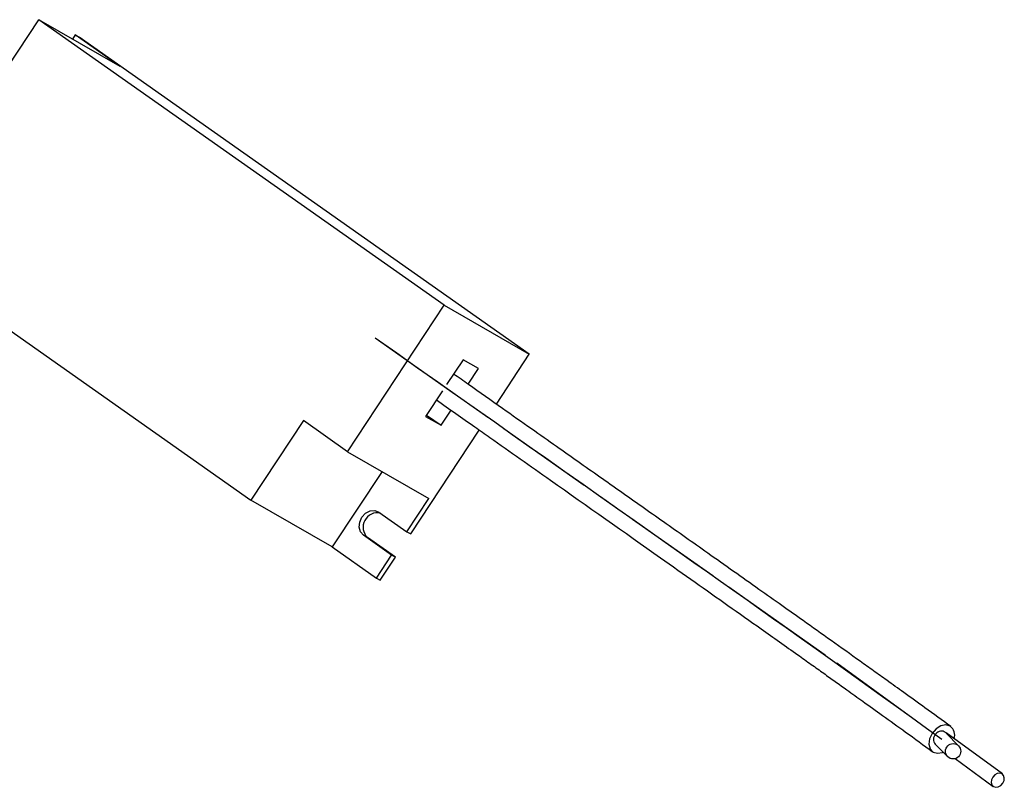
# Model space of a CAD drawing. Header units: millimetres. Extents: x 25 to 852, y 110 to 735.
# Tile 10 of 10: x 725 to 852, y 474 to 573. Entities that reach past the tile are written whole.
import ezdxf

# ---------------------------------------------------------------- set-up
doc = ezdxf.new("R2010")
doc.units = ezdxf.units.MM
doc.linetypes.add('CENTERX2', pattern=[20.32, 12.7, -2.54, 2.54, -2.54])

msp = doc.modelspace()

# ---------------------------------------------------------------- linework, layer by layer
at = {"color": 7, "linetype": 'Continuous', "lineweight": 25}
for p, q in [((719.94, 562.03), (727.25, 573.1)), ((779.61, 536.24), (727.25, 573.1)), ((737.76, 567.06), (727.25, 573.1)), ((731.97, 571.13), (731.61, 570.59)), ((731.97, 571.13), (732.47, 570.85)), ((737.76, 567.06), (731.97, 571.13)), ((790.62, 529.9), (732.47, 570.85)), ((702.2, 547.99), (754.66, 511.06)), ((767.13, 517.31), (779.61, 536.24)), ((779.61, 536.24), (790.62, 529.9)), ((782.06, 529.19), (779.94, 525.97)), ((784.04, 528.04), (782.06, 529.19)), ((786.37, 523.45), (790.62, 529.9)), ((782.71, 526.02), (784.04, 528.04)), ((779.42, 525.19), (777.23, 521.87)), ((777.23, 521.87), (779.22, 520.73)), ((777.34, 522.04), (779.22, 520.73)), ((779.22, 520.73), (780.51, 522.68)), ((761.43, 521.32), (754.66, 511.06)), ((767.13, 517.31), (761.43, 521.32)), ((775.31, 506.69), (784.16, 520.11)), ((767.13, 517.31), (777.64, 511.26)), ((771.59, 514.74), (765.17, 505.01)), ((765.17, 505.01), (754.66, 511.06)), ((774.81, 506.98), (777.64, 511.26)), ((771.2, 509.52), (774.81, 506.98)), ((772.83, 503.97), (769.22, 506.52)), ((769.72, 506.23), (769.22, 506.52)), ((773.33, 503.68), (769.72, 506.23)), ((774.81, 506.98), (775.31, 506.69)), ((765.17, 505.01), (770.87, 501)), ((770.87, 501), (772.83, 503.97)), ((771.37, 500.71), (773.33, 503.68)), ((773.33, 503.68), (772.83, 503.97)), ((770.87, 501), (771.37, 500.71)), ((851.73, 475.7), (844.47, 481)), ((846.08, 479.34), (844.49, 480.94)), ((843.05, 479.56), (844.66, 477.93)), ((845.62, 477.69), (850.55, 474.08))]:
    msp.add_line(p, q, dxfattribs=at)
at = {"color": 7, "linetype": 'CENTERX2'}
for p, q in [((770.72, 532.02), (818.46, 498.4)), ((818.46, 498.4), (830.36, 490.03)), ((830.36, 490.03), (843.89, 480.19))]:
    msp.add_line(p, q, dxfattribs=at)
at = {"color": 7, "linetype": 'Continuous', "flags": 128}
msp.add_lwpolyline([(770.72, 532.02), (773.5, 530.06), (776.19, 528.16), (778.81, 526.32), (781.34, 524.54), (783.8, 522.81), (786.15, 521.16), (788.42, 519.55), (790.62, 518), (792.76, 516.5), (795.22, 514.77), (797.59, 513.1), (799.87, 511.49), (802.07, 509.94), (804.18, 508.45), (806.22, 507.02), (808.18, 505.63), (810.06, 504.3), (811.88, 503.02), (813.62, 501.79), (815.31, 500.6), (816.92, 499.46), (818.75, 498.17), (820.5, 496.93), (822.18, 495.74), (823.79, 494.6), (825.78, 493.19), (827.67, 491.85), (829.47, 490.57), (831.18, 489.34), (832.83, 488.17), (834.41, 487.03), (835.95, 485.93), (837.99, 484.46), (839.98, 483.03), (841.94, 481.61), (843.89, 480.19)], dxfattribs=at)
at = {"color": 7, "linetype": 'Continuous', "lineweight": 25, "flags": 128}
for points in [[(769.22, 506.52), (768.83, 506.96), (768.66, 507.56), (768.72, 508.23), (769, 508.87), (769.47, 509.38), (770.06, 509.68), (770.66, 509.73), (771.2, 509.52)], [(844.99, 481.86), (844.43, 482.02), (843.79, 481.9), (843.16, 481.52), (842.65, 480.94), (842.32, 480.25), (842.23, 479.54), (842.4, 478.94), (842.79, 478.52), (843.35, 478.36), (844, 478.48), (844.08, 478.52)], [(851.78, 474.5), (851.94, 474.85), (851.98, 475.2), (851.89, 475.51), (851.69, 475.72), (851.4, 475.81), (851.07, 475.75), (850.76, 475.57), (850.5, 475.28), (850.33, 474.93), (850.29, 474.57), (850.38, 474.27), (850.59, 474.06), (850.87, 473.97), (851.2, 474.02), (851.52, 474.21), (851.78, 474.5)]]:
    msp.add_lwpolyline(points, dxfattribs=at)
at = {"color": 7, "linetype": 'Continuous', "lineweight": 25}
msp.add_circle((845.37, 478.62), 0.991, dxfattribs=at)
for centre, radius, start, end in [((771.01, 507.57), 1.86, 78.4544, 226.1007), ((844.14, 480.71), 1.43, 341.4097, 53.4795)]:
    msp.add_arc(centre, radius, start, end, dxfattribs=at)
for centre, major_axis, ratio, start_param, end_param in [((843.74, 480.28), (0.639, 0.771), 0.852229, 0.019195, 3.057897), ((843.67, 480.35), (1.32, -1.13), 0.571382, 1.432292, 1.535183)]:
    msp.add_ellipse(centre, major_axis=major_axis, ratio=ratio, start_param=start_param, end_param=end_param, dxfattribs=at)
for points, knots in [([(845.06, 481.81), (843.96, 482.61), (841.97, 484.06), (839.2, 486.06), (836.97, 487.66), (835.09, 489.01), (832.71, 490.71), (829.68, 492.87), (826.29, 495.28), (823.18, 497.48), (820.19, 499.6), (816.99, 501.86), (813.83, 504.1), (810.81, 506.23), (807.97, 508.23), (805.17, 510.2), (802.43, 512.13), (799.68, 514.07), (796.92, 516.01), (793.98, 518.09), (790.73, 520.37), (786.94, 523.04), (783.58, 525.41), (781.48, 526.89), (780.84, 527.34)], [0, 0, 0, 0, 0.0590142, 0.1064436, 0.1434447, 0.1716761, 0.1999264, 0.2602942, 0.3173208, 0.3597858, 0.4056298, 0.4557909, 0.506639, 0.5499185, 0.5929565, 0.6353076, 0.6766275, 0.7165603, 0.7595669, 0.8006995, 0.8490837, 0.9055557, 0.9711035, 1, 1, 1, 1]), ([(778.63, 524), (779.46, 523.41), (781.11, 522.25), (783.41, 520.64), (787.49, 517.76), (795.52, 512.11), (804.36, 505.88), (811.98, 500.5), (816.31, 497.44), (820.75, 494.31), (824.32, 491.77), (827, 489.87), (828.61, 488.72), (830.15, 487.62), (831.84, 486.42), (833.88, 484.95), (836.42, 483.13), (839.45, 480.95), (841.57, 479.41), (842.72, 478.57)], [0, 0, 0, 0, 0.037369, 0.074116, 0.103429, 0.22112, 0.435598, 0.503013, 0.568079, 0.634172, 0.707753, 0.735467, 0.761142, 0.785003, 0.809879, 0.843582, 0.886196, 0.93787, 1, 1, 1, 1])]:
    msp.add_open_spline(points, degree=3, knots=knots, dxfattribs=at)

doc.saveas('drawing.dxf')
